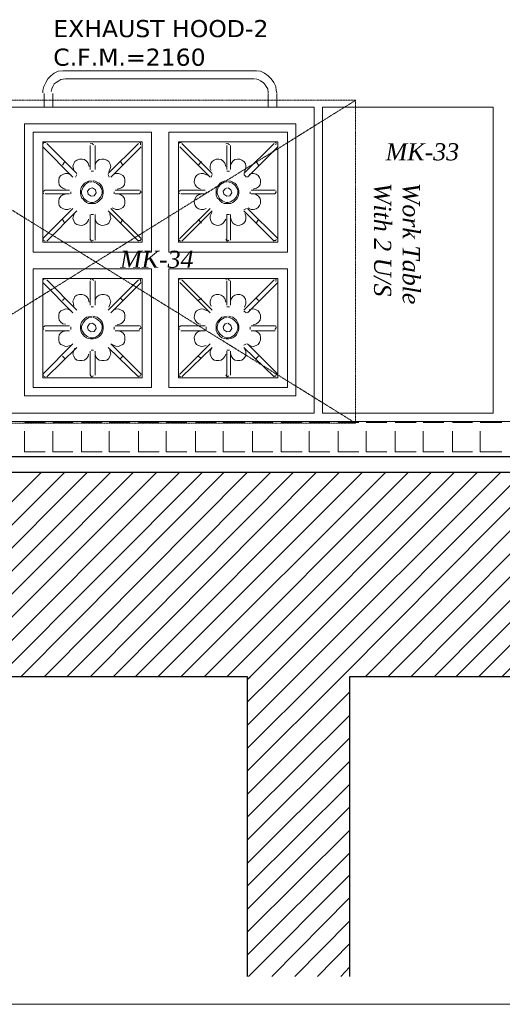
# Model space of a CAD drawing. Header units: millimetres. Extents: x 140304 to 319987, y -10756 to 142544.
# Tile 103 of 203: x 148793 to 150211, y 85966 to 88863. Entities that reach past the tile are written whole.
import ezdxf

# ---------------------------------------------------------------- set-up
doc = ezdxf.new("R2010")
doc.units = ezdxf.units.MM
doc.header["$LTSCALE"] = 10
doc.linetypes.add('DASHDOT', pattern=[1, 0.5, -0.25, 0, -0.25])
doc.layers.get('0').update_dxf_attribs({"linetype": 'CONTINUOUS'})
for name, color, linetype, lineweight in [('A wall', 1, 'CONTINUOUS', 15), ('EQUIPMENT', 13, 'CONTINUOUS', 18), ('T', 2, 'CONTINUOUS', 20)]:
    doc.layers.add(name, color=color, linetype=linetype, lineweight=lineweight)
doc.layers.add('hatch', color=7, linetype='CONTINUOUS', lineweight=0, true_color=0x919191)
doc.layers.add('TEXT', color=150, linetype='CONTINUOUS')
doc.styles.get("Standard").update_dxf_attribs({"font": 'verdana.ttf'})

msp = doc.modelspace()

# ---------------------------------------------------------------- linework, layer by layer
for points in [[(144273.2, 87578.4), (155534.3, 87578.4)], [(140828, 87532.4), (159965.8, 87532.4)], [(149462.5, 86930.3), (140828, 86930.3)], [(149462.5, 86047.9), (149462.5, 86930.3)], [(149462.5, 86922.9), (149469.9, 86930.3)], [(152815.8, 86930.3), (149762.1, 86930.3)], [(149762.1, 86930.3), (149762.1, 86047.9)]]:
    msp.add_lwpolyline(points)
at = {"layer": 'A wall', "ltscale": 0.25}
for points in [[(152566.6, 87680.7), (141919.5, 87680.7)], [(141817.2, 87578.4), (152566.6, 87578.4)], [(140828, 87532.4), (159965.8, 87532.4)], [(149462.5, 86930.3), (140828, 86930.3)], [(149462.5, 86047.9), (149462.5, 86930.3)], [(152815.8, 86930.3), (149762.1, 86930.3)], [(149762.1, 86930.3), (149762.1, 86047.9)]]:
    msp.add_lwpolyline(points, dxfattribs=at)
at = {"layer": 'EQUIPMENT', "color": 6, "linetype": 'DASHDOT', "ltscale": 0.25}
for p, q in [((148255.3, 87676.2), (149780.3, 88626.2)), ((148255.3, 88622.7), (149780.3, 87676.2))]:
    msp.add_line(p, q, dxfattribs=at)
at = {"layer": 'EQUIPMENT'}
for points in [[(148906.4, 88711.5), (148894.5, 88705.6)], [(148919.7, 88713), (148906.4, 88711.5)], [(148927.1, 88713), (148919.7, 88713)], [(148928.6, 88713), (149483.3, 88713)], [(149489.2, 88713), (149481.8, 88713)], [(149501.1, 88711.5), (149489.2, 88713)], [(149512.9, 88705.6), (149501.1, 88711.5)], [(148869.3, 88678.8), (148863.3, 88667)], [(148875.2, 88689.3), (148869.3, 88678.8)], [(148884.1, 88698.2), (148875.2, 88689.3)], [(148894.5, 88705.6), (148884.1, 88698.2)], [(148900.4, 88678.8), (148894.5, 88674.4)], [(148907.8, 88683.3), (148900.4, 88678.8)], [(148913.8, 88687.8), (148907.8, 88683.3)], [(148927.1, 88689.3), (148913.8, 88687.8)], [(148928.6, 88689.3), (149483.3, 88689.3)], [(149493.7, 88687.8), (149486.3, 88689.3)], [(149501.1, 88683.3), (149493.7, 88687.8)], [(149508.5, 88678.8), (149501.1, 88683.3)], [(149512.9, 88674.4), (149508.5, 88678.8)], [(149523.3, 88698.2), (149512.9, 88705.6)], [(149532.2, 88689.3), (149523.3, 88698.2)], [(149539.7, 88678.8), (149532.2, 88689.3)], [(149545.6, 88667), (149539.7, 88678.8)], [(148863.3, 88667), (148860.4, 88655.1)], [(148860.4, 88655.1), (148860.4, 88647.7)], [(148887, 88659.6), (148885.6, 88652.2)], [(148890.1, 88667), (148887, 88659.6)], [(148894.5, 88674.4), (148890.1, 88667)], [(149517.4, 88667), (149512.9, 88674.4)], [(149521.8, 88659.6), (149517.4, 88667)], [(149523.3, 88647.7), (149521.8, 88659.6)], [(149547.1, 88655.1), (149545.6, 88667)], [(149548.5, 88647.7), (149547.1, 88655.1)], [(148864.8, 88606.2), (148864.8, 88646.2)], [(148890.1, 88606.2), (148890.1, 88646.2)], [(149523.3, 88646.2), (149523.3, 88606.2)], [(149548.5, 88646.2), (149548.5, 88606.2)], [(148758.1, 88606.2), (149658.3, 88606.2)], [(149523.3, 88606.2), (148890.1, 88606.2)], [(149658.3, 88606.2), (149658.3, 87705.9)], [(149683.4, 87705.9), (149683.4, 88606.2)], [(149683.4, 88606.2), (150184.7, 88606.2)], [(149892.6, 88606.2), (150029, 88606.2)], [(150184.7, 88606.2), (150184.7, 87705.9)], [(148807, 87756.4), (148807, 88557.3)], [(148807, 88557.3), (149604.9, 88557.3)], [(149604.9, 88557.3), (149604.9, 87756.4)], [(148832.2, 88532), (148832.2, 88179.1)], [(149180.7, 88532), (148832.2, 88532)], [(149180.7, 88179.1), (149180.7, 88532)], [(149231.2, 88179.1), (149231.2, 88532)], [(149231.2, 88532), (149579.7, 88532)], [(149579.7, 88532), (149579.7, 88179.1)], [(148860.4, 88503.9), (149152.6, 88503.9)], [(148860.4, 88208.7), (148860.4, 88503.9)], [(148863.3, 88502.4), (148860.4, 88497.9)], [(148860.4, 88489.1), (148949.3, 88400)], [(148869.3, 88502.4), (148863.3, 88502.4)], [(148872.2, 88499.4), (148961.2, 88410.5)], [(149005.8, 88499.4), (148999.8, 88497.9)], [(148999.8, 88493.4), (148999.8, 88422.3)], [(149010.1, 88495), (149005.8, 88499.4)], [(149014.6, 88493.4), (149014.6, 88422.3)], [(149142.1, 88499.4), (149053.2, 88410.5)], [(149149.5, 88489.1), (149060.6, 88400)], [(149148.1, 88500.9), (149142.1, 88503.9)], [(149148.1, 88495), (149148.1, 88500.9)], [(149152.6, 88503.9), (149152.6, 88208.7)], [(149551.5, 88503.9), (149259.3, 88503.9)], [(149259.3, 88503.9), (149259.3, 88208.7)], [(149262.3, 88502.4), (149259.3, 88497.9)], [(149268.3, 88502.4), (149262.3, 88502.4)], [(149263.8, 88489.1), (149352.8, 88400)], [(149269.7, 88499.4), (149358.7, 88410.5)], [(149404.6, 88499.4), (149398.7, 88497.9)], [(149401.7, 88493.4), (149401.7, 88422.3)], [(149409.1, 88495), (149404.6, 88499.4)], [(149412.1, 88493.4), (149412.1, 88422.3)], [(149541.1, 88499.4), (149452.1, 88410.5)], [(149551.5, 88489.1), (149462.5, 88400)], [(149547.1, 88500.9), (149541.1, 88503.9)], [(149545.6, 88495), (149547.1, 88500.9)], [(149551.5, 88208.7), (149551.5, 88503.9)], [(148961.2, 88450.5), (148955.3, 88446)], [(148968.7, 88453.4), (148961.2, 88450.5)], [(148976.1, 88453.4), (148968.7, 88453.4)], [(148983.5, 88452), (148976.1, 88453.4)], [(148989.4, 88447.5), (148983.5, 88452)], [(148993.8, 88441.6), (148989.4, 88447.5)], [(149020.6, 88447.5), (149016.1, 88441.6)], [(149026.4, 88452), (149020.6, 88447.5)], [(149033.9, 88453.4), (149026.4, 88452)], [(149041.3, 88453.4), (149033.9, 88453.4)], [(149048.7, 88450.5), (149041.3, 88453.4)], [(149054.7, 88446), (149048.7, 88450.5)], [(149364.6, 88450.5), (149358.7, 88446)], [(149370.6, 88453.4), (149364.6, 88450.5)], [(149378, 88453.4), (149370.6, 88453.4)], [(149385.4, 88452), (149378, 88453.4)], [(149391.4, 88447.5), (149385.4, 88452)], [(149395.8, 88441.6), (149391.4, 88447.5)], [(149419.5, 88447.5), (149415.1, 88441.6)], [(149425.4, 88452), (149419.5, 88447.5)], [(149432.9, 88453.4), (149425.4, 88452)], [(149440.3, 88453.4), (149432.9, 88453.4)], [(149446.2, 88450.5), (149440.3, 88453.4)], [(149452.1, 88446), (149446.2, 88450.5)], [(148925.6, 88446), (148918.2, 88435.7)], [(148952.4, 88440.1), (148949.3, 88432.7)], [(148949.3, 88432.7), (148950.9, 88425.3)], [(148950.9, 88425.3), (148952.4, 88419.4)], [(148955.3, 88446), (148952.4, 88440.1)], [(148996.8, 88431.2), (148993.8, 88441.6)], [(149010.1, 88417.9), (149002.7, 88417.9)], [(149016.1, 88441.6), (149014.6, 88434.2)], [(149057.6, 88440.1), (149054.7, 88446)], [(149054.7, 88416.3), (149059.1, 88425.3)], [(149060.6, 88432.7), (149057.6, 88440.1)], [(149059.1, 88425.3), (149060.6, 88432.7)], [(149088.7, 88446), (149096.1, 88435.7)], [(149327.5, 88446), (149317.2, 88435.7)], [(149354.3, 88440.1), (149352.8, 88432.7)], [(149352.8, 88432.7), (149352.8, 88425.3)], [(149352.8, 88425.3), (149355.7, 88419.4)], [(149358.7, 88446), (149354.3, 88440.1)], [(149398.7, 88431.2), (149395.8, 88441.6)], [(149401.7, 88417.9), (149409.1, 88417.9)], [(149415.1, 88441.6), (149412.1, 88434.2)], [(149456.6, 88440.1), (149452.1, 88446)], [(149453.6, 88416.3), (149458, 88425.3)], [(149458, 88432.7), (149456.6, 88440.1)], [(149458, 88425.3), (149458, 88432.7)], [(149487.7, 88446), (149495.1, 88435.7)], [(148909.3, 88398.6), (148907.8, 88392.6)], [(148907.8, 88392.6), (148907.8, 88385.2)], [(148913.8, 88404.5), (148909.3, 88398.6)], [(148921.2, 88408.9), (148913.8, 88404.5)], [(148927.1, 88410.5), (148921.2, 88408.9)], [(148934.5, 88410.5), (148927.1, 88410.5)], [(148944.9, 88406), (148934.5, 88410.5)], [(148961.2, 88407.4), (148956.7, 88400)], [(149005.8, 88389.7), (148995.3, 88388.2)], [(149014.6, 88388.2), (149008.7, 88389.7)], [(149053.2, 88407.4), (149056.1, 88400)], [(149075.5, 88410.5), (149068, 88407.4)], [(149082.9, 88410.5), (149075.5, 88410.5)], [(149088.7, 88408.9), (149082.9, 88410.5)], [(149096.1, 88404.5), (149088.7, 88408.9)], [(149100.6, 88398.6), (149096.1, 88404.5)], [(149102.1, 88392.6), (149100.6, 88398.6)], [(149102.1, 88385.2), (149102.1, 88392.6)], [(149306.8, 88392.6), (149305.3, 88385.2)], [(149308.3, 88398.6), (149306.8, 88392.6)], [(149312.7, 88404.5), (149308.3, 88398.6)], [(149318.6, 88408.9), (149312.7, 88404.5)], [(149326.1, 88410.5), (149318.6, 88408.9)], [(149333.5, 88410.5), (149326.1, 88410.5)], [(149343.8, 88406), (149333.5, 88410.5)], [(149358.7, 88407.4), (149355.7, 88400)], [(149403.2, 88389.7), (149394.3, 88388.2)], [(149413.5, 88388.2), (149407.7, 88389.7)], [(149452.1, 88407.4), (149459.5, 88400)], [(149472.9, 88410.5), (149466.9, 88407.4)], [(149480.3, 88410.5), (149472.9, 88410.5)], [(149487.7, 88408.9), (149480.3, 88410.5)], [(149493.7, 88404.5), (149487.7, 88408.9)], [(149498.1, 88398.6), (149493.7, 88404.5)], [(149501.1, 88392.6), (149498.1, 88398.6)], [(149501.1, 88385.2), (149501.1, 88392.6)], [(148866.3, 88361.5), (148860.4, 88357.1)], [(148867.8, 88361.5), (148939, 88361.5)], [(148907.8, 88385.2), (148909.3, 88377.8)], [(148909.3, 88377.8), (148913.8, 88371.9)], [(148913.8, 88371.9), (148919.7, 88367.4)], [(148919.7, 88367.4), (148927.1, 88364.5)], [(148973, 88366), (148971.6, 88360)], [(148971.6, 88360), (148971.6, 88352.6)], [(148974.6, 88371.9), (148973, 88366)], [(148979, 88377.8), (148974.6, 88371.9)], [(148979, 88370.4), (148974.6, 88358.5)], [(148983.5, 88382.3), (148979, 88377.8)], [(148986.4, 88379.3), (148979, 88370.4)], [(148989.4, 88385.2), (148983.5, 88382.3)], [(148995.3, 88385.2), (148986.4, 88379.3)], [(148995.3, 88388.2), (148989.4, 88385.2)], [(148998.3, 88366), (148992.4, 88358.5)], [(149005.8, 88386.7), (148995.3, 88385.2)], [(149005.8, 88368.9), (148998.3, 88366)], [(149016.1, 88363), (149007.2, 88368.9)], [(149019, 88382.3), (149008.7, 88386.7)], [(149020.6, 88385.2), (149014.6, 88388.2)], [(149017.6, 88354), (149016.1, 88363)], [(149028, 88374.8), (149019, 88382.3)], [(149026.4, 88382.3), (149020.6, 88385.2)], [(149030.9, 88377.8), (149026.4, 88382.3)], [(149033.9, 88364.5), (149028, 88374.8)], [(149035.4, 88371.9), (149030.9, 88377.8)], [(149035.4, 88358.5), (149033.9, 88364.5)], [(149036.9, 88366), (149035.4, 88371.9)], [(149038.4, 88360), (149036.9, 88366)], [(149038.4, 88352.6), (149038.4, 88360)], [(149145.2, 88361.5), (149073.9, 88361.5)], [(149079.8, 88364.5), (149090.3, 88367.4)], [(149090.3, 88367.4), (149096.1, 88371.9)], [(149096.1, 88371.9), (149100.6, 88377.8)], [(149100.6, 88377.8), (149102.1, 88385.2)], [(149149.5, 88355.6), (149146.6, 88360)], [(149265.2, 88361.5), (149259.3, 88357.1)], [(149266.7, 88361.5), (149338, 88361.5)], [(149305.3, 88385.2), (149308.3, 88377.8)], [(149308.3, 88377.8), (149312.7, 88371.9)], [(149312.7, 88371.9), (149318.6, 88367.4)], [(149318.6, 88367.4), (149324.6, 88364.5)], [(149373.5, 88371.9), (149370.6, 88366)], [(149370.6, 88366), (149370.6, 88360)], [(149370.6, 88360), (149370.6, 88352.6)], [(149378, 88377.8), (149373.5, 88371.9)], [(149376.5, 88370.4), (149373.5, 88358.5)], [(149383.9, 88379.3), (149376.5, 88370.4)], [(149382.4, 88382.3), (149378, 88377.8)], [(149386.9, 88385.2), (149382.4, 88382.3)], [(149394.3, 88385.2), (149383.9, 88379.3)], [(149394.3, 88388.2), (149386.9, 88385.2)], [(149397.2, 88366), (149391.4, 88358.5)], [(149403.2, 88386.7), (149394.3, 88385.2)], [(149403.2, 88368.9), (149397.2, 88366)], [(149418, 88382.3), (149406.1, 88386.7)], [(149413.5, 88363), (149406.1, 88368.9)], [(149419.5, 88385.2), (149413.5, 88388.2)], [(149416.5, 88354), (149413.5, 88363)], [(149426.9, 88374.8), (149418, 88382.3)], [(149425.4, 88382.3), (149419.5, 88385.2)], [(149429.9, 88377.8), (149425.4, 88382.3)], [(149432.9, 88364.5), (149426.9, 88374.8)], [(149432.9, 88371.9), (149429.9, 88377.8)], [(149435.8, 88366), (149432.9, 88371.9)], [(149434.3, 88358.5), (149432.9, 88364.5)], [(149437.3, 88360), (149435.8, 88366)], [(149437.3, 88352.6), (149437.3, 88360)], [(149544, 88361.5), (149472.9, 88361.5)], [(149478.8, 88364.5), (149489.2, 88367.4)], [(149489.2, 88367.4), (149495.1, 88371.9)], [(149495.1, 88371.9), (149499.6, 88377.8)], [(149499.6, 88377.8), (149501.1, 88385.2)], [(149547.1, 88355.6), (149545.6, 88360)], [(148860.4, 88357.1), (148863.3, 88351.1)], [(148867.8, 88351.1), (148939, 88351.1)], [(148909.3, 88337.7), (148907.8, 88330.3)], [(148907.8, 88330.3), (148907.8, 88322.9)], [(148913.8, 88343.7), (148909.3, 88337.7)], [(148919.7, 88348.2), (148913.8, 88343.7)], [(148930.1, 88351.1), (148919.7, 88348.2)], [(148943.5, 88357.1), (148943.5, 88351.1)], [(148971.6, 88352.6), (148973, 88346.6)], [(148973, 88346.6), (148974.6, 88339.2)], [(148974.6, 88358.5), (148974.6, 88352.6)], [(148974.6, 88352.6), (148976.1, 88346.6)], [(148974.6, 88339.2), (148979, 88334.8)], [(148976.1, 88346.6), (148982, 88336.3)], [(148979, 88334.8), (148983.5, 88330.3)], [(148982, 88336.3), (148990.9, 88328.9)], [(148983.5, 88330.3), (148989.4, 88325.9)], [(148992.4, 88358.5), (148993.8, 88349.6)], [(148993.8, 88349.6), (149002.7, 88343.7)], [(149002.7, 88343.7), (149011.6, 88345.2)], [(149011.6, 88345.2), (149017.6, 88354)], [(149014.6, 88327.4), (149023.5, 88333.3)], [(149020.6, 88325.9), (149026.4, 88330.3)], [(149023.5, 88333.3), (149030.9, 88342.2)], [(149026.4, 88330.3), (149030.9, 88334.8)], [(149030.9, 88342.2), (149035.4, 88352.6)], [(149030.9, 88334.8), (149035.4, 88339.2)], [(149035.4, 88352.6), (149035.4, 88358.5)], [(149035.4, 88339.2), (149036.9, 88346.6)], [(149036.9, 88346.6), (149038.4, 88352.6)], [(149071, 88357.1), (149071, 88351.1)], [(149145.2, 88351.1), (149073.9, 88351.1)], [(149090.3, 88348.2), (149082.9, 88351.1)], [(149096.1, 88343.7), (149090.3, 88348.2)], [(149100.6, 88337.7), (149096.1, 88343.7)], [(149102.1, 88330.3), (149100.6, 88337.7)], [(149102.1, 88322.9), (149102.1, 88330.3)], [(149143.6, 88351.1), (149149.5, 88355.6)], [(149259.3, 88357.1), (149262.3, 88351.1)], [(149266.7, 88351.1), (149338, 88351.1)], [(149308.3, 88337.7), (149305.3, 88330.3)], [(149305.3, 88330.3), (149306.8, 88322.9)], [(149312.7, 88343.7), (149308.3, 88337.7)], [(149318.6, 88348.2), (149312.7, 88343.7)], [(149329, 88351.1), (149318.6, 88348.2)], [(149340.9, 88357.1), (149340.9, 88351.1)], [(149370.6, 88352.6), (149370.6, 88346.6)], [(149370.6, 88346.6), (149373.5, 88339.2)], [(149373.5, 88358.5), (149373.5, 88352.6)], [(149373.5, 88352.6), (149375, 88346.6)], [(149373.5, 88339.2), (149378, 88334.8)], [(149375, 88346.6), (149380.9, 88336.3)], [(149378, 88334.8), (149382.4, 88330.3)], [(149380.9, 88336.3), (149389.8, 88328.9)], [(149382.4, 88330.3), (149386.9, 88325.9)], [(149391.4, 88358.5), (149392.8, 88349.6)], [(149392.8, 88349.6), (149401.7, 88343.7)], [(149401.7, 88343.7), (149410.6, 88345.2)], [(149410.6, 88345.2), (149416.5, 88354)], [(149412.1, 88327.4), (149422.5, 88333.3)], [(149419.5, 88325.9), (149425.4, 88330.3)], [(149422.5, 88333.3), (149429.9, 88342.2)], [(149425.4, 88330.3), (149429.9, 88334.8)], [(149429.9, 88342.2), (149434.3, 88352.6)], [(149429.9, 88334.8), (149432.9, 88339.2)], [(149432.9, 88339.2), (149435.8, 88346.6)], [(149434.3, 88352.6), (149434.3, 88358.5)], [(149435.8, 88346.6), (149437.3, 88352.6)], [(149469.9, 88357.1), (149469.9, 88351.1)], [(149544, 88351.1), (149472.9, 88351.1)], [(149489.2, 88348.2), (149481.8, 88351.1)], [(149495.1, 88343.7), (149489.2, 88348.2)], [(149499.6, 88337.7), (149495.1, 88343.7)], [(149501.1, 88330.3), (149499.6, 88337.7)], [(149501.1, 88322.9), (149501.1, 88330.3)], [(149542.6, 88351.1), (149547.1, 88355.6)], [(148860.4, 88219.1), (148949.3, 88308.1)], [(148907.8, 88322.9), (148909.3, 88317)], [(148909.3, 88317), (148913.8, 88311.1)], [(148913.8, 88311.1), (148921.2, 88306.6)], [(148921.2, 88306.6), (148927.1, 88305.1)], [(148927.1, 88305.1), (148934.5, 88305.1)], [(148934.5, 88305.1), (148941.9, 88308.1)], [(148989.4, 88325.9), (148995.3, 88322.9)], [(148990.9, 88328.9), (149001.3, 88325.9)], [(148995.3, 88322.9), (149001.3, 88322.9)], [(149001.3, 88325.9), (149008.7, 88325.9)], [(149001.3, 88322.9), (149008.7, 88322.9)], [(149008.7, 88325.9), (149014.6, 88327.4)], [(149008.7, 88322.9), (149014.6, 88322.9)], [(149014.6, 88322.9), (149020.6, 88325.9)], [(149149.5, 88219.1), (149060.6, 88308.1)], [(149065, 88309.6), (149075.5, 88305.1)], [(149075.5, 88305.1), (149082.9, 88305.1)], [(149082.9, 88305.1), (149088.7, 88306.6)], [(149088.7, 88306.6), (149096.1, 88311.1)], [(149096.1, 88311.1), (149100.6, 88317)], [(149100.6, 88317), (149102.1, 88322.9)], [(149263.8, 88219.1), (149352.8, 88308.1)], [(149306.8, 88322.9), (149308.3, 88317)], [(149308.3, 88317), (149312.7, 88311.1)], [(149312.7, 88311.1), (149318.6, 88306.6)], [(149318.6, 88306.6), (149326.1, 88305.1)], [(149326.1, 88305.1), (149333.5, 88305.1)], [(149333.5, 88305.1), (149340.9, 88308.1)], [(149386.9, 88325.9), (149394.3, 88322.9)], [(149389.8, 88328.9), (149400.2, 88325.9)], [(149394.3, 88322.9), (149400.2, 88322.9)], [(149400.2, 88325.9), (149406.1, 88325.9)], [(149400.2, 88322.9), (149407.7, 88322.9)], [(149406.1, 88325.9), (149412.1, 88327.4)], [(149407.7, 88322.9), (149413.5, 88322.9)], [(149413.5, 88322.9), (149419.5, 88325.9)], [(149452.1, 88303.7), (149459.5, 88308.1)], [(149551.5, 88219.1), (149462.5, 88308.1)], [(149464, 88309.6), (149472.9, 88305.1)], [(149472.9, 88305.1), (149480.3, 88305.1)], [(149480.3, 88305.1), (149487.7, 88306.6)], [(149487.7, 88306.6), (149493.7, 88311.1)], [(149493.7, 88311.1), (149498.1, 88317)], [(149498.1, 88317), (149501.1, 88322.9)], [(148872.2, 88211.7), (148961.2, 88300.6)], [(148925.6, 88265.1), (148918.2, 88275.5)], [(148950.9, 88285.9), (148949.3, 88278.5)], [(148949.3, 88278.5), (148952.4, 88271.1)], [(148955.3, 88296.2), (148950.9, 88285.9)], [(148993.8, 88271.1), (148995.3, 88276.9)], [(148999.8, 88214.6), (148999.8, 88290.3)], [(149002.7, 88290.3), (149010.1, 88290.3)], [(149014.6, 88214.6), (149014.6, 88290.3)], [(149014.6, 88281.4), (149016.1, 88271.1)], [(149142.1, 88211.7), (149053.2, 88300.6)], [(149059.1, 88285.9), (149057.6, 88293.2)], [(149057.6, 88271.1), (149060.6, 88278.5)], [(149060.6, 88278.5), (149059.1, 88285.9)], [(149088.7, 88265.1), (149096.1, 88275.5)], [(149269.7, 88211.7), (149358.7, 88300.6)], [(149327.5, 88265.1), (149317.2, 88275.5)], [(149357.2, 88296.2), (149352.8, 88285.9)], [(149352.8, 88285.9), (149352.8, 88278.5)], [(149352.8, 88278.5), (149354.3, 88271.1)], [(149395.8, 88271.1), (149398.7, 88276.9)], [(149401.7, 88214.6), (149401.7, 88290.3)], [(149409.1, 88290.3), (149401.7, 88290.3)], [(149412.1, 88214.6), (149412.1, 88290.3)], [(149412.1, 88281.4), (149415.1, 88271.1)], [(149541.1, 88211.7), (149452.1, 88300.6)], [(149458, 88285.9), (149455.1, 88293.2)], [(149456.6, 88271.1), (149458, 88278.5)], [(149458, 88278.5), (149458, 88285.9)], [(149487.7, 88265.1), (149495.1, 88275.5)], [(148952.4, 88271.1), (148955.3, 88265.1)], [(148955.3, 88265.1), (148961.2, 88260.6)], [(148961.2, 88260.6), (148968.7, 88259.2)], [(148968.7, 88259.2), (148976.1, 88257.7)], [(148976.1, 88257.7), (148983.5, 88260.6)], [(148983.5, 88260.6), (148989.4, 88265.1)], [(148989.4, 88265.1), (148993.8, 88271.1)], [(149016.1, 88271.1), (149020.6, 88265.1)], [(149020.6, 88265.1), (149026.4, 88260.6)], [(149026.4, 88260.6), (149033.9, 88257.7)], [(149033.9, 88257.7), (149041.3, 88259.2)], [(149041.3, 88259.2), (149048.7, 88260.6)], [(149048.7, 88260.6), (149054.7, 88265.1)], [(149054.7, 88265.1), (149057.6, 88271.1)], [(149354.3, 88271.1), (149358.7, 88265.1)], [(149358.7, 88265.1), (149364.6, 88260.6)], [(149364.6, 88260.6), (149370.6, 88259.2)], [(149370.6, 88259.2), (149378, 88257.7)], [(149378, 88257.7), (149385.4, 88260.6)], [(149385.4, 88260.6), (149391.4, 88265.1)], [(149391.4, 88265.1), (149395.8, 88271.1)], [(149415.1, 88271.1), (149419.5, 88265.1)], [(149419.5, 88265.1), (149425.4, 88260.6)], [(149425.4, 88260.6), (149432.9, 88257.7)], [(149432.9, 88257.7), (149440.3, 88259.2)], [(149440.3, 88259.2), (149446.2, 88260.6)], [(149446.2, 88260.6), (149452.1, 88265.1)], [(149452.1, 88265.1), (149456.6, 88271.1)], [(148861.9, 88220.6), (148861.9, 88214.6)], [(148861.9, 88214.6), (148867.8, 88211.7)], [(148999.8, 88217.7), (149004.2, 88211.7)], [(149004.2, 88211.7), (149010.1, 88214.6)], [(149146.6, 88213.2), (149149.5, 88217.7)], [(149260.8, 88220.6), (149260.8, 88214.6)], [(149260.8, 88214.6), (149265.2, 88211.7)], [(149398.7, 88217.7), (149403.2, 88211.7)], [(149403.2, 88211.7), (149407.7, 88214.6)], [(149545.6, 88213.2), (149547.1, 88217.7)], [(149152.6, 88208.7), (148860.4, 88208.7)], [(149140.7, 88213.2), (149146.6, 88213.2)], [(149259.3, 88208.7), (149551.5, 88208.7)], [(149538.2, 88213.2), (149545.6, 88213.2)], [(148832.2, 88179.1), (149180.7, 88179.1)], [(149579.7, 88179.1), (149231.2, 88179.1)], [(148832.2, 87781.6), (148832.2, 88130.1)], [(148832.2, 88130.1), (149180.7, 88130.1)], [(149180.7, 88130.1), (149180.7, 87781.6)], [(149579.7, 88130.1), (149231.2, 88130.1)], [(149231.2, 88130.1), (149231.2, 87781.6)], [(149579.7, 87781.6), (149579.7, 88130.1)], [(149152.6, 88102), (148860.4, 88102)], [(148860.4, 88102), (148860.4, 87809.8)], [(148863.3, 88100.5), (148860.4, 88094.6)], [(148869.3, 88100.5), (148863.3, 88100.5)], [(149005.8, 88102), (148999.8, 88099)], [(149010.1, 88096), (149005.8, 88102)], [(149148.1, 88099), (149142.1, 88102)], [(149148.1, 88093.1), (149148.1, 88099)], [(149152.6, 87809.8), (149152.6, 88102)], [(149259.3, 87809.8), (149259.3, 88102)], [(149259.3, 88102), (149551.5, 88102)], [(149262.3, 88100.5), (149259.3, 88094.6)], [(149268.3, 88100.5), (149262.3, 88100.5)], [(149404.6, 88102), (149398.7, 88099)], [(149409.1, 88096), (149404.6, 88102)], [(149547.1, 88099), (149541.1, 88102)], [(149545.6, 88093.1), (149547.1, 88099)], [(149551.5, 88102), (149551.5, 87809.8)], [(148860.4, 88090.1), (148949.3, 88001.1)], [(148872.2, 88097.5), (148961.2, 88008.6)], [(148999.8, 88094.6), (148999.8, 88023.4)], [(149014.6, 88094.6), (149014.6, 88023.4)], [(149142.1, 88097.5), (149053.2, 88008.6)], [(149149.5, 88090.1), (149060.6, 88001.1)], [(149263.8, 88090.1), (149352.8, 88001.1)], [(149269.7, 88097.5), (149358.7, 88008.6)], [(149401.7, 88094.6), (149401.7, 88023.4)], [(149412.1, 88094.6), (149412.1, 88023.4)], [(149541.1, 88097.5), (149452.1, 88008.6)], [(149551.5, 88090.1), (149462.5, 88001.1)], [(148925.6, 88044.1), (148918.2, 88036.7)], [(148952.4, 88041.2), (148949.3, 88035.2)], [(148955.3, 88048.6), (148952.4, 88041.2)], [(148961.2, 88053), (148955.3, 88048.6)], [(148968.7, 88054.5), (148961.2, 88053)], [(148976.1, 88054.5), (148968.7, 88054.5)], [(148983.5, 88053), (148976.1, 88054.5)], [(148989.4, 88048.6), (148983.5, 88053)], [(148993.8, 88042.6), (148989.4, 88048.6)], [(148996.8, 88032.3), (148993.8, 88042.6)], [(149016.1, 88042.6), (149014.6, 88035.2)], [(149020.6, 88048.6), (149016.1, 88042.6)], [(149026.4, 88053), (149020.6, 88048.6)], [(149033.9, 88054.5), (149026.4, 88053)], [(149041.3, 88054.5), (149033.9, 88054.5)], [(149048.7, 88053), (149041.3, 88054.5)], [(149054.7, 88048.6), (149048.7, 88053)], [(149057.6, 88041.2), (149054.7, 88048.6)], [(149060.6, 88035.2), (149057.6, 88041.2)], [(149088.7, 88044.1), (149096.1, 88036.7)], [(149327.5, 88044.1), (149317.2, 88036.7)], [(149354.3, 88041.2), (149352.8, 88035.2)], [(149358.7, 88048.6), (149354.3, 88041.2)], [(149364.6, 88053), (149358.7, 88048.6)], [(149370.6, 88054.5), (149364.6, 88053)], [(149378, 88054.5), (149370.6, 88054.5)], [(149385.4, 88053), (149378, 88054.5)], [(149391.4, 88048.6), (149385.4, 88053)], [(149395.8, 88042.6), (149391.4, 88048.6)], [(149398.7, 88032.3), (149395.8, 88042.6)], [(149415.1, 88042.6), (149412.1, 88035.2)], [(149419.5, 88048.6), (149415.1, 88042.6)], [(149425.4, 88053), (149419.5, 88048.6)], [(149432.9, 88054.5), (149425.4, 88053)], [(149440.3, 88054.5), (149432.9, 88054.5)], [(149446.2, 88053), (149440.3, 88054.5)], [(149452.1, 88048.6), (149446.2, 88053)], [(149456.6, 88041.2), (149452.1, 88048.6)], [(149458, 88035.2), (149456.6, 88041.2)], [(149487.7, 88044.1), (149495.1, 88036.7)], [(148927.1, 88012.9), (148921.2, 88010)], [(148934.5, 88011.5), (148927.1, 88012.9)], [(148949.3, 88035.2), (148950.9, 88027.8)], [(148950.9, 88027.8), (148952.4, 88020.4)], [(149002.7, 88018.9), (149010.1, 88018.9)], [(149054.7, 88017.4), (149059.1, 88027.8)], [(149059.1, 88027.8), (149060.6, 88035.2)], [(149082.9, 88012.9), (149075.5, 88011.5)], [(149088.7, 88010), (149082.9, 88012.9)], [(149326.1, 88012.9), (149318.6, 88010)], [(149333.5, 88011.5), (149326.1, 88012.9)], [(149352.8, 88035.2), (149352.8, 88027.8)], [(149352.8, 88027.8), (149355.7, 88020.4)], [(149409.1, 88018.9), (149401.7, 88018.9)], [(149453.6, 88017.4), (149458, 88027.8)], [(149458, 88027.8), (149458, 88035.2)], [(149480.3, 88012.9), (149472.9, 88011.5)], [(149487.7, 88010), (149480.3, 88012.9)], [(148909.3, 88001.1), (148907.8, 87993.7)], [(148907.8, 87993.7), (148907.8, 87986.3)], [(148907.8, 87986.3), (148909.3, 87978.9)], [(148913.8, 88007), (148909.3, 88001.1)], [(148921.2, 88010), (148913.8, 88007)], [(148944.9, 88007), (148934.5, 88011.5)], [(148983.5, 87983.3), (148979, 87978.9)], [(148989.4, 87987.8), (148983.5, 87983.3)], [(148995.3, 87986.3), (148986.4, 87980.3)], [(148995.3, 87989.2), (148989.4, 87987.8)], [(149005.8, 87990.7), (148995.3, 87989.2)], [(149005.8, 87987.8), (148995.3, 87986.3)], [(149014.6, 87989.2), (149008.7, 87990.7)], [(149019, 87983.3), (149008.7, 87987.8)], [(149020.6, 87987.8), (149014.6, 87989.2)], [(149028, 87975.8), (149019, 87983.3)], [(149026.4, 87983.3), (149020.6, 87987.8)], [(149030.9, 87978.9), (149026.4, 87983.3)], [(149075.5, 88011.5), (149068, 88010)], [(149096.1, 88007), (149088.7, 88010)], [(149100.6, 88001.1), (149096.1, 88007)], [(149102.1, 87993.7), (149100.6, 88001.1)], [(149100.6, 87978.9), (149102.1, 87986.3)], [(149102.1, 87986.3), (149102.1, 87993.7)], [(149306.8, 87993.7), (149305.3, 87986.3)], [(149305.3, 87986.3), (149308.3, 87978.9)], [(149308.3, 88001.1), (149306.8, 87993.7)], [(149312.7, 88007), (149308.3, 88001.1)], [(149318.6, 88010), (149312.7, 88007)], [(149343.8, 88007), (149333.5, 88011.5)], [(149382.4, 87983.3), (149378, 87978.9)], [(149386.9, 87987.8), (149382.4, 87983.3)], [(149394.3, 87986.3), (149383.9, 87980.3)], [(149394.3, 87989.2), (149386.9, 87987.8)], [(149403.2, 87990.7), (149394.3, 87989.2)], [(149403.2, 87987.8), (149394.3, 87986.3)], [(149418, 87983.3), (149406.1, 87987.8)], [(149413.5, 87989.2), (149407.7, 87990.7)], [(149419.5, 87987.8), (149413.5, 87989.2)], [(149426.9, 87975.8), (149418, 87983.3)], [(149425.4, 87983.3), (149419.5, 87987.8)], [(149429.9, 87978.9), (149425.4, 87983.3)], [(149452.1, 88005.5), (149459.5, 88001.1)], [(149472.9, 88011.5), (149466.9, 88010)], [(149493.7, 88007), (149487.7, 88010)], [(149498.1, 88001.1), (149493.7, 88007)], [(149501.1, 87993.7), (149498.1, 88001.1)], [(149499.6, 87978.9), (149501.1, 87986.3)], [(149501.1, 87986.3), (149501.1, 87993.7)], [(148866.3, 87962.6), (148860.4, 87958.1)], [(148860.4, 87958.1), (148863.3, 87952.1)], [(148867.8, 87962.6), (148939, 87962.6)], [(148909.3, 87978.9), (148913.8, 87972.9)], [(148913.8, 87972.9), (148919.7, 87968.4)], [(148919.7, 87968.4), (148927.1, 87967)], [(148943.5, 87952.1), (148943.5, 87959.5)], [(148973, 87967), (148971.6, 87961)], [(148971.6, 87961), (148971.6, 87953.6)], [(148974.6, 87972.9), (148973, 87967)], [(148979, 87978.9), (148974.6, 87972.9)], [(148979, 87971.5), (148974.6, 87961)], [(148974.6, 87961), (148974.6, 87953.6)], [(148986.4, 87980.3), (148979, 87971.5)], [(148998.3, 87968.4), (148992.4, 87959.5)], [(148992.4, 87959.5), (148993.8, 87950.7)], [(149005.8, 87970), (148998.3, 87968.4)], [(149016.1, 87964), (149007.2, 87970)], [(149011.6, 87946.2), (149017.6, 87955.2)], [(149017.6, 87955.2), (149016.1, 87964)], [(149033.9, 87967), (149028, 87975.8)], [(149035.4, 87972.9), (149030.9, 87978.9)], [(149035.4, 87961), (149033.9, 87967)], [(149036.9, 87967), (149035.4, 87972.9)], [(149035.4, 87953.6), (149035.4, 87961)], [(149038.4, 87961), (149036.9, 87967)], [(149038.4, 87953.6), (149038.4, 87961)], [(149071, 87952.1), (149071, 87959.5)], [(149145.2, 87962.6), (149073.9, 87962.6)], [(149079.8, 87965.5), (149090.3, 87968.4)], [(149090.3, 87968.4), (149096.1, 87972.9)], [(149096.1, 87972.9), (149100.6, 87978.9)], [(149143.6, 87952.1), (149149.5, 87956.6)], [(149149.5, 87956.6), (149146.6, 87962.6)], [(149265.2, 87962.6), (149259.3, 87958.1)], [(149259.3, 87958.1), (149262.3, 87952.1)], [(149266.7, 87962.6), (149338, 87962.6)], [(149308.3, 87978.9), (149312.7, 87972.9)], [(149312.7, 87972.9), (149318.6, 87968.4)], [(149318.6, 87968.4), (149324.6, 87967)], [(149340.9, 87952.1), (149340.9, 87959.5)], [(149373.5, 87972.9), (149370.6, 87967)], [(149370.6, 87967), (149370.6, 87961)], [(149370.6, 87961), (149370.6, 87953.6)], [(149378, 87978.9), (149373.5, 87972.9)], [(149376.5, 87971.5), (149373.5, 87961)], [(149373.5, 87961), (149373.5, 87953.6)], [(149383.9, 87980.3), (149376.5, 87971.5)], [(149397.2, 87968.4), (149391.4, 87959.5)], [(149391.4, 87959.5), (149392.8, 87950.7)], [(149403.2, 87970), (149397.2, 87968.4)], [(149413.5, 87964), (149406.1, 87970)], [(149410.6, 87946.2), (149416.5, 87955.2)], [(149416.5, 87955.2), (149413.5, 87964)], [(149432.9, 87967), (149426.9, 87975.8)], [(149432.9, 87972.9), (149429.9, 87978.9)], [(149435.8, 87967), (149432.9, 87972.9)], [(149434.3, 87961), (149432.9, 87967)], [(149434.3, 87953.6), (149434.3, 87961)], [(149437.3, 87961), (149435.8, 87967)], [(149437.3, 87953.6), (149437.3, 87961)], [(149469.9, 87952.1), (149469.9, 87959.5)], [(149544, 87962.6), (149472.9, 87962.6)], [(149478.8, 87965.5), (149489.2, 87968.4)], [(149489.2, 87968.4), (149495.1, 87972.9)], [(149495.1, 87972.9), (149499.6, 87978.9)], [(149542.6, 87952.1), (149547.1, 87956.6)], [(149547.1, 87956.6), (149545.6, 87962.6)], [(148867.8, 87947.7), (148939, 87947.7)], [(148909.3, 87935.8), (148907.8, 87928.4)], [(148907.8, 87928.4), (148907.8, 87921)], [(148913.8, 87941.8), (148909.3, 87935.8)], [(148919.7, 87946.2), (148913.8, 87941.8)], [(148930.1, 87947.7), (148919.7, 87946.2)], [(148971.6, 87953.6), (148973, 87947.7)], [(148973, 87947.7), (148974.6, 87941.8)], [(148974.6, 87953.6), (148976.1, 87947.7)], [(148974.6, 87941.8), (148979, 87935.8)], [(148976.1, 87947.7), (148982, 87938.8)], [(148979, 87935.8), (148983.5, 87931.4)], [(148982, 87938.8), (148990.9, 87931.4)], [(148983.5, 87931.4), (148989.4, 87926.9)], [(148989.4, 87926.9), (148995.3, 87925.5)], [(148990.9, 87931.4), (149001.3, 87926.9)], [(148993.8, 87950.7), (149002.7, 87944.7)], [(148995.3, 87925.5), (149001.3, 87924)], [(149001.3, 87926.9), (149008.7, 87926.9)], [(149002.7, 87944.7), (149011.6, 87946.2)], [(149008.7, 87926.9), (149014.6, 87928.4)], [(149008.7, 87924), (149014.6, 87925.5)], [(149014.6, 87928.4), (149023.5, 87934.4)], [(149014.6, 87925.5), (149020.6, 87926.9)], [(149020.6, 87926.9), (149026.4, 87931.4)], [(149023.5, 87934.4), (149030.9, 87943.2)], [(149026.4, 87931.4), (149030.9, 87935.8)], [(149030.9, 87943.2), (149035.4, 87953.6)], [(149030.9, 87935.8), (149035.4, 87941.8)], [(149035.4, 87941.8), (149036.9, 87947.7)], [(149036.9, 87947.7), (149038.4, 87953.6)], [(149145.2, 87947.7), (149073.9, 87947.7)], [(149090.3, 87946.2), (149082.9, 87947.7)], [(149096.1, 87941.8), (149090.3, 87946.2)], [(149100.6, 87935.8), (149096.1, 87941.8)], [(149102.1, 87928.4), (149100.6, 87935.8)], [(149102.1, 87921), (149102.1, 87928.4)], [(149266.7, 87947.7), (149338, 87947.7)], [(149308.3, 87935.8), (149305.3, 87928.4)], [(149305.3, 87928.4), (149306.8, 87921)], [(149312.7, 87941.8), (149308.3, 87935.8)], [(149318.6, 87946.2), (149312.7, 87941.8)], [(149329, 87947.7), (149318.6, 87946.2)], [(149370.6, 87953.6), (149370.6, 87947.7)], [(149370.6, 87947.7), (149373.5, 87941.8)], [(149373.5, 87953.6), (149375, 87947.7)], [(149373.5, 87941.8), (149378, 87935.8)], [(149375, 87947.7), (149380.9, 87938.8)], [(149378, 87935.8), (149382.4, 87931.4)], [(149380.9, 87938.8), (149389.8, 87931.4)], [(149382.4, 87931.4), (149386.9, 87926.9)], [(149386.9, 87926.9), (149394.3, 87925.5)], [(149389.8, 87931.4), (149400.2, 87926.9)], [(149392.8, 87950.7), (149401.7, 87944.7)], [(149394.3, 87925.5), (149400.2, 87924)], [(149400.2, 87926.9), (149406.1, 87926.9)], [(149401.7, 87944.7), (149410.6, 87946.2)], [(149406.1, 87926.9), (149412.1, 87928.4)], [(149407.7, 87924), (149413.5, 87925.5)], [(149412.1, 87928.4), (149422.5, 87934.4)], [(149413.5, 87925.5), (149419.5, 87926.9)], [(149419.5, 87926.9), (149425.4, 87931.4)], [(149422.5, 87934.4), (149429.9, 87943.2)], [(149425.4, 87931.4), (149429.9, 87935.8)], [(149429.9, 87943.2), (149434.3, 87953.6)], [(149429.9, 87935.8), (149432.9, 87941.8)], [(149432.9, 87941.8), (149435.8, 87947.7)], [(149435.8, 87947.7), (149437.3, 87953.6)], [(149544, 87947.7), (149472.9, 87947.7)], [(149489.2, 87946.2), (149481.8, 87947.7)], [(149495.1, 87941.8), (149489.2, 87946.2)], [(149499.6, 87935.8), (149495.1, 87941.8)], [(149501.1, 87928.4), (149499.6, 87935.8)], [(149501.1, 87921), (149501.1, 87928.4)], [(148860.4, 87820.1), (148949.3, 87909.2)], [(148872.2, 87812.7), (148961.2, 87898.7)], [(148907.8, 87921), (148909.3, 87913.6)], [(148909.3, 87913.6), (148913.8, 87907.7)], [(148913.8, 87907.7), (148921.2, 87904.7)], [(148921.2, 87904.7), (148927.1, 87901.8)], [(148927.1, 87901.8), (148934.5, 87903.2)], [(148934.5, 87903.2), (148941.9, 87904.7)], [(148955.3, 87897.3), (148950.9, 87886.9)], [(149001.3, 87924), (149008.7, 87924)], [(149142.1, 87812.7), (149053.2, 87898.7)], [(149149.5, 87820.1), (149060.6, 87909.2)], [(149065, 87907.7), (149075.5, 87903.2)], [(149075.5, 87903.2), (149082.9, 87901.8)], [(149082.9, 87901.8), (149088.7, 87904.7)], [(149088.7, 87904.7), (149096.1, 87907.7)], [(149096.1, 87907.7), (149100.6, 87913.6)], [(149100.6, 87913.6), (149102.1, 87921)], [(149263.8, 87820.1), (149352.8, 87909.2)], [(149269.7, 87812.7), (149358.7, 87898.7)], [(149306.8, 87921), (149308.3, 87913.6)], [(149308.3, 87913.6), (149312.7, 87907.7)], [(149312.7, 87907.7), (149318.6, 87904.7)], [(149318.6, 87904.7), (149326.1, 87901.8)], [(149326.1, 87901.8), (149333.5, 87903.2)], [(149333.5, 87903.2), (149340.9, 87904.7)], [(149357.2, 87897.3), (149352.8, 87886.9)], [(149400.2, 87924), (149407.7, 87924)], [(149452.1, 87906.1), (149459.5, 87909.2)], [(149541.1, 87812.7), (149452.1, 87898.7)], [(149551.5, 87820.1), (149462.5, 87909.2)], [(149464, 87907.7), (149472.9, 87903.2)], [(149472.9, 87903.2), (149480.3, 87901.8)], [(149480.3, 87901.8), (149487.7, 87904.7)], [(149487.7, 87904.7), (149493.7, 87907.7)], [(149493.7, 87907.7), (149498.1, 87913.6)], [(149498.1, 87913.6), (149501.1, 87921)], [(148925.6, 87866.1), (148918.2, 87873.5)], [(148950.9, 87886.9), (148949.3, 87879.5)], [(148949.3, 87879.5), (148952.4, 87873.5)], [(148952.4, 87873.5), (148955.3, 87866.1)], [(148989.4, 87866.1), (148993.8, 87872.1)], [(148993.8, 87872.1), (148995.3, 87879.5)], [(148999.8, 87817.2), (148999.8, 87888.4)], [(149010.1, 87891.3), (149002.7, 87891.3)], [(149014.6, 87817.2), (149014.6, 87888.4)], [(149014.6, 87882.4), (149016.1, 87872.1)], [(149016.1, 87872.1), (149020.6, 87866.1)], [(149054.7, 87866.1), (149057.6, 87873.5)], [(149059.1, 87886.9), (149057.6, 87894.3)], [(149057.6, 87873.5), (149060.6, 87879.5)], [(149060.6, 87879.5), (149059.1, 87886.9)], [(149088.7, 87866.1), (149096.1, 87873.5)], [(149327.5, 87866.1), (149317.2, 87873.5)], [(149352.8, 87886.9), (149352.8, 87879.5)], [(149352.8, 87879.5), (149354.3, 87873.5)], [(149354.3, 87873.5), (149358.7, 87866.1)], [(149391.4, 87866.1), (149395.8, 87872.1)], [(149395.8, 87872.1), (149398.7, 87879.5)], [(149401.7, 87891.3), (149409.1, 87891.3)], [(149401.7, 87817.2), (149401.7, 87888.4)], [(149412.1, 87817.2), (149412.1, 87888.4)], [(149412.1, 87882.4), (149415.1, 87872.1)], [(149415.1, 87872.1), (149419.5, 87866.1)], [(149452.1, 87866.1), (149456.6, 87873.5)], [(149458, 87886.9), (149455.1, 87894.3)], [(149456.6, 87873.5), (149458, 87879.5)], [(149458, 87879.5), (149458, 87886.9)], [(149487.7, 87866.1), (149495.1, 87873.5)], [(148955.3, 87866.1), (148961.2, 87861.7)], [(148961.2, 87861.7), (148968.7, 87860.2)], [(148968.7, 87860.2), (148976.1, 87860.2)], [(148976.1, 87860.2), (148983.5, 87861.7)], [(148983.5, 87861.7), (148989.4, 87866.1)], [(149020.6, 87866.1), (149026.4, 87861.7)], [(149026.4, 87861.7), (149033.9, 87860.2)], [(149033.9, 87860.2), (149041.3, 87860.2)], [(149041.3, 87860.2), (149048.7, 87861.7)], [(149048.7, 87861.7), (149054.7, 87866.1)], [(149358.7, 87866.1), (149364.6, 87861.7)], [(149364.6, 87861.7), (149370.6, 87860.2)], [(149370.6, 87860.2), (149378, 87860.2)], [(149378, 87860.2), (149385.4, 87861.7)], [(149385.4, 87861.7), (149391.4, 87866.1)], [(149419.5, 87866.1), (149425.4, 87861.7)], [(149425.4, 87861.7), (149432.9, 87860.2)], [(149432.9, 87860.2), (149440.3, 87860.2)], [(149440.3, 87860.2), (149446.2, 87861.7)], [(149446.2, 87861.7), (149452.1, 87866.1)], [(148860.4, 87809.8), (149152.6, 87809.8)], [(148861.9, 87821.6), (148861.9, 87815.7)], [(148861.9, 87815.7), (148867.8, 87812.7)], [(148999.8, 87818.7), (149004.2, 87812.7)], [(149004.2, 87812.7), (149010.1, 87815.7)], [(149140.7, 87814.2), (149146.6, 87814.2)], [(149146.6, 87814.2), (149149.5, 87820.1)], [(149551.5, 87809.8), (149259.3, 87809.8)], [(149260.8, 87821.6), (149260.8, 87815.7)], [(149260.8, 87815.7), (149265.2, 87812.7)], [(149398.7, 87818.7), (149403.2, 87812.7)], [(149403.2, 87812.7), (149407.7, 87815.7)], [(149538.2, 87814.2), (149545.6, 87814.2)], [(149545.6, 87814.2), (149547.1, 87820.1)], [(149180.7, 87781.6), (148832.2, 87781.6)], [(149231.2, 87781.6), (149579.7, 87781.6)], [(149604.9, 87756.4), (148807, 87756.4)], [(149658.3, 87705.9), (148758.1, 87705.9)], [(150184.7, 87705.9), (149683.4, 87705.9)], [(146017.3, 87680.7), (149808.1, 87680.7)]]:
    msp.add_lwpolyline(points, dxfattribs=at)
at = {"layer": 'EQUIPMENT', "color": 6, "linetype": 'DASHDOT', "ltscale": 0.25}
msp.add_lwpolyline([(149780.3, 88626.2), (149780.3, 87676.2), (148255.3, 87676.2), (148255.3, 88626.2)], close=True, dxfattribs=at)
at = {"layer": 'hatch', "color": 5, "true_color": 0x0e19f1}
for points in [[(148807, 87677.8), (148867.8, 87677.8)], [(148890.1, 87677.8), (148949.3, 87677.8)], [(148974.6, 87677.8), (149035.4, 87677.8)], [(149056.1, 87677.8), (149116.9, 87677.8)], [(149142.1, 87677.8), (149202.9, 87677.8)], [(149223.7, 87677.8), (149284.6, 87677.8)], [(149309.7, 87677.8), (149370.6, 87677.8)], [(149391.4, 87677.8), (149455.1, 87677.8)], [(149477.4, 87677.8), (149536.6, 87677.8)], [(149561.9, 87677.8), (149622.7, 87677.8)], [(149643.4, 87677.8), (149704.2, 87677.8)], [(149729.4, 87677.8), (149790.2, 87677.8)], [(149811, 87677.8), (149871.9, 87677.8)], [(149897, 87677.8), (149957.9, 87677.8)], [(149978.7, 87677.8), (150039.4, 87677.8)], [(150064.7, 87677.8), (150123.9, 87677.8)], [(150146.2, 87677.8), (150210, 87677.8)], [(148807, 87591.8), (148807, 87652.6)], [(148890.1, 87591.8), (148890.1, 87652.6)], [(148974.6, 87591.8), (148974.6, 87652.6)], [(149056.1, 87591.8), (149056.1, 87652.6)], [(149142.1, 87591.8), (149142.1, 87652.6)], [(149223.7, 87591.8), (149223.7, 87652.6)], [(149309.7, 87591.8), (149309.7, 87652.6)], [(149391.4, 87591.8), (149391.4, 87652.6)], [(149477.4, 87591.8), (149477.4, 87652.6)], [(149561.9, 87591.8), (149561.9, 87652.6)], [(149643.4, 87591.8), (149643.4, 87652.6)], [(149729.4, 87591.8), (149729.4, 87652.6)], [(149811, 87591.8), (149811, 87652.6)], [(149897, 87591.8), (149897, 87652.6)], [(149978.7, 87591.8), (149978.7, 87652.6)], [(150064.7, 87591.8), (150064.7, 87652.6)], [(150146.2, 87591.8), (150146.2, 87652.6)], [(148807, 87591.8), (148867.8, 87591.8)], [(148890.1, 87591.8), (148949.3, 87591.8)], [(148974.6, 87591.8), (149035.4, 87591.8)], [(149056.1, 87591.8), (149116.9, 87591.8)], [(149142.1, 87591.8), (149202.9, 87591.8)], [(149223.7, 87591.8), (149284.6, 87591.8)], [(149309.7, 87591.8), (149370.6, 87591.8)], [(149391.4, 87591.8), (149455.1, 87591.8)], [(149477.4, 87591.8), (149536.6, 87591.8)], [(149561.9, 87591.8), (149622.7, 87591.8)], [(149643.4, 87591.8), (149704.2, 87591.8)], [(149729.4, 87591.8), (149790.2, 87591.8)], [(149811, 87591.8), (149871.9, 87591.8)], [(149897, 87591.8), (149957.9, 87591.8)], [(149978.7, 87591.8), (150039.4, 87591.8)], [(150064.7, 87591.8), (150123.9, 87591.8)], [(150146.2, 87591.8), (150210, 87591.8)]]:
    msp.add_lwpolyline(points, dxfattribs=at)
at = {"layer": 'hatch'}
for points in [[(148255.3, 86930.3), (148857.4, 87532.4)], [(148323.5, 86930.3), (148925.6, 87532.4)], [(148391.7, 86930.3), (148992.4, 87532.4)], [(148458.5, 86930.3), (149060.6, 87532.4)], [(148526.7, 86930.3), (149127.3, 87532.4)], [(148593.4, 86930.3), (149195.5, 87532.4)], [(148661.6, 86930.3), (149263.8, 87532.4)], [(148729.9, 86930.3), (149330.5, 87532.4)], [(148796.6, 86930.3), (149394.3, 87532.4)], [(148864.8, 86930.3), (149462.5, 87532.4)], [(148931.6, 86930.3), (149530.8, 87532.4)], [(148999.8, 86930.3), (149597.4, 87532.4)], [(149068, 86930.3), (149665.7, 87532.4)], [(149131.8, 86930.3), (149732.5, 87532.4)], [(149198.6, 86930.3), (149800.7, 87532.4)], [(149266.7, 86930.3), (149868.8, 87532.4)], [(149334.9, 86930.3), (149935.6, 87532.4)], [(149401.7, 86930.3), (150003.8, 87532.4)], [(149469.9, 86930.3), (150070.6, 87532.4)], [(149536.6, 86930.3), (150138.8, 87532.4)], [(149604.9, 86930.3), (150207, 87532.4)], [(149673.1, 86930.3), (150273.8, 87532.4)], [(149739.9, 86930.3), (150337.5, 87532.4)], [(149808.1, 86930.3), (150405.8, 87532.4)], [(149874.8, 86930.3), (150474, 87532.4)], [(149943, 86930.3), (150540.7, 87532.4)], [(150011.3, 86930.3), (150608.9, 87532.4)], [(150075, 86930.3), (150675.7, 87532.4)], [(150141.8, 86930.3), (150743.9, 87532.4)], [(150210, 86930.3), (150812.1, 87532.4)], [(149462.5, 86856.1), (149536.6, 86930.3)], [(149462.5, 86788), (149604.9, 86930.3)], [(149462.5, 86719.7), (149673.1, 86930.3)], [(149462.5, 86653), (149739.9, 86930.3)], [(149462.5, 86584.7), (149762.1, 86884.3)], [(149462.5, 86518), (149762.1, 86816.1)], [(149462.5, 86449.8), (149762.1, 86749.4)], [(149462.5, 86381.6), (149762.1, 86681.2)], [(149462.5, 86314.8), (149762.1, 86612.9)], [(149462.5, 86246.6), (149762.1, 86546.2)], [(149462.5, 86179.9), (149762.1, 86477.9)], [(149462.5, 86111.6), (149762.1, 86411.2)], [(149465.5, 86047.9), (149762.1, 86345.9)], [(149533.7, 86047.9), (149762.1, 86279.3)], [(149601.9, 86047.9), (149762.1, 86211)], [(149668.6, 86047.9), (149762.1, 86144.2)], [(149736.8, 86047.9), (149762.1, 86076)]]:
    msp.add_lwpolyline(points, dxfattribs=at)
at = {"layer": 'T'}
msp.add_lwpolyline([(140304.4, 85966.3), (167058.2, 85966.3)], dxfattribs=at)

# ---------------------------------------------------------------- texts
at = {"layer": 'EQUIPMENT', "color": 6, "ltscale": 0.25, "insert": (148891.4, 88862.4), "char_height": 50.448, "attachment_point": 1}
msp.add_mtext_dynamic_manual_height_columns('EXHAUST HOOD-2\\PC.F.M.=2160', width=1022.292, gutter_width=17.5, heights=[0], dxfattribs=at)
at = {"layer": 'TEXT', "color": 1, "char_height": 50.448, "attachment_point": 7}
for s, insert in [('{\\fTimes New Roman|b0|i1|c0|p18;MK-33}', (149868.7, 88448.6)), ('{\\fTimes New Roman|b0|i1|c0|p18;MK-34}', (149088, 88132.5))]:
    msp.add_mtext(s, dxfattribs=dict(at, insert=insert))
at = {"layer": 'TEXT', "char_height": 50.448, "attachment_point": 1, "rotation": 270}
for s, insert in [('{\\fTimes New Roman|b0|i1|c0|p18;With 2 U/S}', (149885, 88383.4)), ('{\\fTimes New Roman|b0|i1|c0|p18;Work Table}', (149969.1, 88383.4))]:
    msp.add_mtext(s, dxfattribs=dict(at, insert=insert))

doc.saveas('drawing.dxf')
